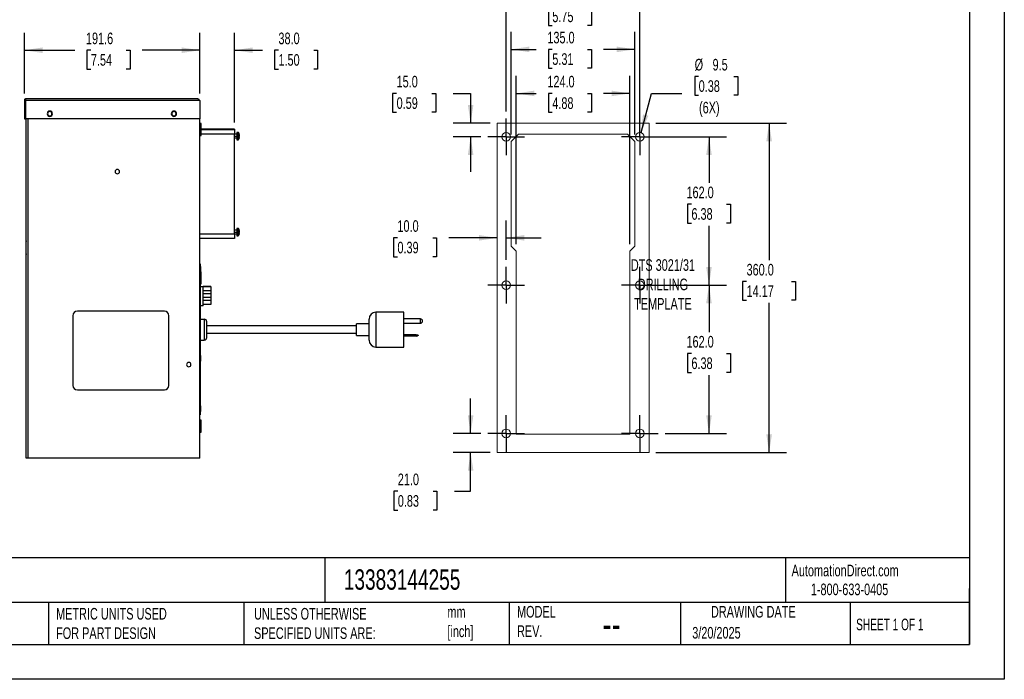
# Model space of a CAD drawing. Header units: millimetres. Extents: x 0 to 1676, y 0 to 1295.
# Tile 2 of 8: x 601 to 1676, y 0 to 721. Entities that reach past the tile are written whole.
import ezdxf

# ---------------------------------------------------------------- set-up
doc = ezdxf.new("R2010")
doc.units = ezdxf.units.MM
doc.header["$LTSCALE"] = 6
doc.linetypes.add('CENTERX2', pattern=[20.32, 12.7, -2.54, 2.54, -2.54])
doc.layers.add('CENTER', color=40, linetype='CENTERX2')
doc.layers.add('DIMENSIONS', color=140, linetype='Continuous', lineweight=25)
doc.layers.add('TEXT', color=140, linetype='Continuous', lineweight=25)
doc.styles.add('SLDTEXTSTYLE0', font='TXT', dxfattribs={"width": 0.7})
doc.styles.add('SLDTEXTSTYLE1', font='TXT', dxfattribs={"width": 0.65})
doc.dimstyles.new('SLDDIMSTYLE0', dxfattribs={"dimtxt": 12.948047, "dimasz": 19.812, "dimexe": 0, "dimexo": 0.0625, "dimgap": 3.237012, "dimtad": 0, "dimtih": 1, "dimtoh": 1, "dimdec": 1, "dimrnd": 1e-09, "dimzin": 12, "dimdsep": 46, "dimtxsty": 'SLDTEXTSTYLE0', "dimsah": 1, "dimcen": 0, "dimadec": 0, "dimazin": 3, "dimtfac": 1, "dimtdec": 1, "dimtofl": 0, "dimtmove": 0, "dimatfit": 3, "dimfxl": 0, "dimfrac": 2, "dimtolj": 1, "dimtzin": 12, "dimarcsym": 0})
doc.dimstyles.new('SLDDIMSTYLE1', dxfattribs={"dimtxt": 12.948047, "dimasz": 19.812, "dimexe": 0, "dimexo": 0.0625, "dimgap": 3.237012, "dimtad": 0, "dimtih": 1, "dimtoh": 1, "dimdec": 1, "dimrnd": 1e-09, "dimzin": 4, "dimdsep": 46, "dimtxsty": 'SLDTEXTSTYLE0', "dimsah": 1, "dimcen": 0.09, "dimadec": 0, "dimazin": 1, "dimtfac": 1, "dimtdec": 1, "dimtofl": 0, "dimtmove": 0, "dimatfit": 3, "dimfxl": 0, "dimfrac": 2, "dimtolj": 1, "dimtzin": 12, "dimarcsym": 0})
doc.dimstyles.new('SLDDIMSTYLE2', dxfattribs={"dimtxt": 12.948047, "dimasz": 19.812, "dimexe": 0, "dimexo": 0.0625, "dimgap": 3.237012, "dimtad": 0, "dimtih": 1, "dimtoh": 1, "dimdec": 1, "dimrnd": 1e-09, "dimzin": 4, "dimdsep": 46, "dimtxsty": 'SLDTEXTSTYLE0', "dimsah": 1, "dimcen": 0.09, "dimadec": 0, "dimazin": 1, "dimtfac": 1, "dimtdec": 1, "dimtmove": 0, "dimatfit": 0, "dimfxl": 0, "dimfrac": 2, "dimtolj": 1, "dimtzin": 12, "dimarcsym": 0})
doc.dimstyles.new('SLDDIMSTYLE3', dxfattribs={"dimtxt": 12.948047, "dimasz": 19.812, "dimexe": 0, "dimexo": 0.0625, "dimgap": 3.237012, "dimtad": 0, "dimtih": 1, "dimtoh": 1, "dimdec": 1, "dimrnd": 1e-09, "dimzin": 12, "dimdsep": 46, "dimtxsty": 'SLDTEXTSTYLE0', "dimsah": 1, "dimcen": 0.09, "dimadec": 0, "dimazin": 3, "dimtfac": 1, "dimtdec": 1, "dimtofl": 0, "dimtmove": 0, "dimatfit": 3, "dimfxl": 0, "dimfrac": 2, "dimtolj": 1, "dimtzin": 12, "dimarcsym": 0})

# ---------------------------------------------------------------- blocks, each defined once
blk = doc.blocks.new('_D')
at = {"layer": 'DIMENSIONS'}
for p, q in [((1342.7, 658.7), (1338.4, 658.7)), ((1338.4, 658.7), (1338.4, 638.1)), ((1381.2, 658.7), (1385.5, 658.7)), ((1385.5, 658.7), (1385.5, 638.1)), ((1279.8, 597.3), (1291.2, 639.9)), ((1291.2, 639.9), (1324.5, 639.9)), ((1338.4, 638.1), (1342.7, 638.1)), ((1385.5, 638.1), (1381.2, 638.1))]:
    blk.add_line(p, q, dxfattribs=at)
blk.add_solid([(1279.8, 597.3), (1287.8, 615.7), (1281.9, 617.2)], dxfattribs=at)
at = {"layer": 'DIMENSIONS', "char_height": 12.7, "attachment_point": 1, "style": 'SLDTEXTSTYLE0'}
for s, insert in [('%%c', (1338.3, 677.9)), ('9.5', (1357.9, 677.9)), ('0.38', (1342.7, 654.5)), ('(6X)', (1343.1, 631))]:
    blk.add_mtext(s, dxfattribs=dict(at, insert=insert))
blk = doc.blocks.new('_D_1')
at = {"layer": 'DIMENSIONS'}
for p, q in [((1143.5, 475.3), (1143.5, 659.2)), ((1267.5, 475.3), (1267.5, 659.2)), ((1143.5, 640.1), (1165.4, 640.1)), ((1182.9, 640.1), (1178.6, 640.1)), ((1178.6, 640.1), (1178.6, 619.5)), ((1221.4, 640.1), (1225.7, 640.1)), ((1225.7, 640.1), (1225.7, 619.5)), ((1267.5, 640.1), (1238.9, 640.1)), ((1178.6, 619.5), (1182.9, 619.5)), ((1225.7, 619.5), (1221.4, 619.5))]:
    blk.add_line(p, q, dxfattribs=at)
for points in [[(1143.5, 640.1), (1163.3, 637.1), (1163.3, 643.2)], [(1267.5, 640.1), (1247.7, 643.2), (1247.7, 637.1)]]:
    blk.add_solid(points, dxfattribs=at)
at = {"layer": 'DIMENSIONS', "char_height": 12.7, "attachment_point": 1, "style": 'SLDTEXTSTYLE0'}
for s, insert in [('124.0', (1177.5, 659.4)), ('4.88', (1182.9, 635.9))]:
    blk.add_mtext(s, dxfattribs=dict(at, insert=insert))
blk = doc.blocks.new('_D_2')
at = {"layer": 'DIMENSIONS'}
for p, q in [((1138, 595.3), (1138, 707.3)), ((1273, 595.3), (1273, 707.3)), ((1138, 688.3), (1165.4, 688.3)), ((1182.9, 688.3), (1178.6, 688.3)), ((1178.6, 688.3), (1178.6, 667.7)), ((1221.4, 688.3), (1225.7, 688.3)), ((1225.7, 688.3), (1225.7, 667.7)), ((1273, 688.3), (1238.9, 688.3)), ((1178.6, 667.7), (1182.9, 667.7)), ((1225.7, 667.7), (1221.4, 667.7))]:
    blk.add_line(p, q, dxfattribs=at)
for points in [[(1138, 688.3), (1157.8, 685.2), (1157.8, 691.3)], [(1273, 688.3), (1253.2, 691.3), (1253.2, 685.2)]]:
    blk.add_solid(points, dxfattribs=at)
at = {"layer": 'DIMENSIONS', "char_height": 12.7, "attachment_point": 1, "style": 'SLDTEXTSTYLE0'}
for s, insert in [('135.0', (1177.5, 707.5)), ('5.31', (1182.9, 684))]:
    blk.add_mtext(s, dxfattribs=dict(at, insert=insert))
blk = doc.blocks.new('_D_3')
at = {"layer": 'DIMENSIONS'}
for p, q in [((1132.5, 620.3), (1132.5, 754)), ((1278.5, 600.3), (1278.5, 754)), ((1132.5, 734.9), (1165.4, 734.9)), ((1182.9, 734.9), (1178.6, 734.9)), ((1178.6, 734.9), (1178.6, 714.4)), ((1221.4, 734.9), (1225.7, 734.9)), ((1225.7, 734.9), (1225.7, 714.4)), ((1278.5, 734.9), (1238.9, 734.9)), ((1178.6, 714.4), (1182.9, 714.4)), ((1225.7, 714.4), (1221.4, 714.4))]:
    blk.add_line(p, q, dxfattribs=at)
for points in [[(1132.5, 734.9), (1152.3, 731.9), (1152.3, 738)], [(1278.5, 734.9), (1258.7, 738), (1258.7, 731.9)]]:
    blk.add_solid(points, dxfattribs=at)
at = {"layer": 'DIMENSIONS', "char_height": 12.7, "attachment_point": 1, "style": 'SLDTEXTSTYLE0'}
for s, insert in [('146.0', (1177.5, 754.2)), ('5.75', (1182.9, 730.7))]:
    blk.add_mtext(s, dxfattribs=dict(at, insert=insert))
blk = doc.blocks.new('_D_4')
at = {"layer": 'DIMENSIONS'}
for p, q in [((1012.9, 640.1), (1008.6, 640.1)), ((1008.6, 640.1), (1008.6, 619.5)), ((1051.4, 640.1), (1055.8, 640.1)), ((1055.8, 640.1), (1055.8, 619.5)), ((1074.8, 640.1), (1093.7, 640.1)), ((1093.7, 640.1), (1093.7, 607.7)), ((1008.6, 619.5), (1012.9, 619.5)), ((1055.8, 619.5), (1051.4, 619.5)), ((1114.9, 607.7), (1074.7, 607.7)), ((1104.9, 592.7), (1074.7, 592.7)), ((1093.7, 592.7), (1093.7, 554.6))]:
    blk.add_line(p, q, dxfattribs=at)
for points in [[(1093.7, 607.7), (1096.8, 627.5), (1090.7, 627.5)], [(1093.7, 592.7), (1090.7, 572.9), (1096.8, 572.9)]]:
    blk.add_solid(points, dxfattribs=at)
at = {"layer": 'DIMENSIONS', "char_height": 12.7, "attachment_point": 1, "style": 'SLDTEXTSTYLE0'}
for s, insert in [('15.0', (1012.9, 659.4)), ('0.59', (1012.9, 635.9))]:
    blk.add_mtext(s, dxfattribs=dict(at, insert=insert))
blk = doc.blocks.new('_D_5')
at = {"layer": 'DIMENSIONS'}
for p, q in [((1132.5, 458.3), (1132.5, 501.4)), ((1013.8, 482.3), (1009.4, 482.3)), ((1009.4, 482.3), (1009.4, 461.7)), ((1052.3, 482.3), (1056.6, 482.3)), ((1056.6, 482.3), (1056.6, 461.7)), ((1122.5, 482.3), (1069.8, 482.3)), ((1132.5, 482.3), (1170.6, 482.3)), ((1009.4, 461.7), (1013.8, 461.7)), ((1056.6, 461.7), (1052.3, 461.7))]:
    blk.add_line(p, q, dxfattribs=at)
for points in [[(1122.5, 482.3), (1102.7, 485.4), (1102.7, 479.3)], [(1132.5, 482.3), (1152.3, 479.3), (1152.3, 485.4)]]:
    blk.add_solid(points, dxfattribs=at)
at = {"layer": 'DIMENSIONS', "char_height": 12.7, "attachment_point": 1, "style": 'SLDTEXTSTYLE0'}
for s, insert in [('10.0', (1013.8, 501.6)), ('0.39', (1013.8, 478.1))]:
    blk.add_mtext(s, dxfattribs=dict(at, insert=insert))
blk = doc.blocks.new('_D_6')
at = {"layer": 'DIMENSIONS'}
for p, q in [((1093.7, 268.7), (1093.7, 306.8)), ((1104.9, 268.7), (1074.7, 268.7)), ((1114.9, 247.7), (1074.7, 247.7)), ((1093.7, 205.6), (1093.7, 247.7)), ((1014.2, 205.6), (1009.9, 205.6)), ((1009.9, 205.6), (1009.9, 185)), ((1052.7, 205.6), (1057, 205.6)), ((1057, 205.6), (1057, 185)), ((1076, 205.6), (1093.7, 205.6)), ((1009.9, 185), (1014.2, 185)), ((1057, 185), (1052.7, 185))]:
    blk.add_line(p, q, dxfattribs=at)
for points in [[(1093.7, 268.7), (1096.8, 288.5), (1090.7, 288.5)], [(1093.7, 247.7), (1090.7, 227.9), (1096.8, 227.9)]]:
    blk.add_solid(points, dxfattribs=at)
at = {"layer": 'DIMENSIONS', "char_height": 12.7, "attachment_point": 1, "style": 'SLDTEXTSTYLE0'}
for s, insert in [('21.0', (1014.2, 224.8)), ('0.83', (1014.2, 201.3))]:
    blk.add_mtext(s, dxfattribs=dict(at, insert=insert))
blk = doc.blocks.new('_D_7')
at = {"layer": 'DIMENSIONS'}
for p, q in [((1286.1, 430.7), (1373, 430.7)), ((1354, 430.7), (1354, 379.4)), ((1334.8, 355.9), (1330.4, 355.9)), ((1330.4, 355.9), (1330.4, 335.3)), ((1373.2, 355.9), (1377.6, 355.9)), ((1377.6, 355.9), (1377.6, 335.3)), ((1330.4, 335.3), (1334.8, 335.3)), ((1377.6, 335.3), (1373.2, 335.3)), ((1354, 268.7), (1354, 332.4)), ((1306.2, 268.7), (1373, 268.7))]:
    blk.add_line(p, q, dxfattribs=at)
for points in [[(1354, 430.7), (1350.9, 410.9), (1357, 410.9)], [(1354, 268.7), (1357, 288.5), (1350.9, 288.5)]]:
    blk.add_solid(points, dxfattribs=at)
at = {"layer": 'DIMENSIONS', "char_height": 12.7, "attachment_point": 1, "style": 'SLDTEXTSTYLE0'}
for s, insert in [('162.0', (1329.4, 375.2)), ('6.38', (1334.8, 351.7))]:
    blk.add_mtext(s, dxfattribs=dict(at, insert=insert))
blk = doc.blocks.new('_D_8')
at = {"layer": 'DIMENSIONS'}
for p, q in [((1286.1, 592.7), (1373, 592.7)), ((1354, 592.7), (1354, 542.5)), ((1334.8, 519), (1330.4, 519)), ((1330.4, 519), (1330.4, 498.4)), ((1373.2, 519), (1377.6, 519)), ((1377.6, 519), (1377.6, 498.4)), ((1330.4, 498.4), (1334.8, 498.4)), ((1354, 430.7), (1354, 495.6)), ((1377.6, 498.4), (1373.2, 498.4)), ((1306.2, 430.7), (1373, 430.7))]:
    blk.add_line(p, q, dxfattribs=at)
for points in [[(1354, 592.7), (1350.9, 572.9), (1357, 572.9)], [(1354, 430.7), (1357, 450.5), (1350.9, 450.5)]]:
    blk.add_solid(points, dxfattribs=at)
at = {"layer": 'DIMENSIONS', "char_height": 12.7, "attachment_point": 1, "style": 'SLDTEXTSTYLE0'}
for s, insert in [('162.0', (1329.4, 538.3)), ('6.38', (1334.8, 514.8))]:
    blk.add_mtext(s, dxfattribs=dict(at, insert=insert))
blk = doc.blocks.new('_D_9')
at = {"layer": 'DIMENSIONS'}
for p, q in [((1296.1, 607.7), (1438.7, 607.7)), ((1419.6, 607.7), (1419.6, 458.1)), ((1395, 434.7), (1390.6, 434.7)), ((1390.6, 434.7), (1390.6, 414.1)), ((1444.2, 434.7), (1448.6, 434.7)), ((1448.6, 434.7), (1448.6, 414.1)), ((1390.6, 414.1), (1395, 414.1)), ((1419.6, 247.7), (1419.6, 411.2)), ((1448.6, 414.1), (1444.2, 414.1)), ((1296.1, 247.7), (1438.7, 247.7))]:
    blk.add_line(p, q, dxfattribs=at)
for points in [[(1419.6, 607.7), (1416.6, 587.9), (1422.7, 587.9)], [(1419.6, 247.7), (1422.7, 267.5), (1416.6, 267.5)]]:
    blk.add_solid(points, dxfattribs=at)
at = {"layer": 'DIMENSIONS', "char_height": 12.7, "attachment_point": 1, "style": 'SLDTEXTSTYLE0'}
for s, insert in [('360.0', (1395, 453.9)), ('14.17', (1395, 430.4))]:
    blk.add_mtext(s, dxfattribs=dict(at, insert=insert))
blk = doc.blocks.new('SW_CENTERMARKSYMBOL_0')
at = {"layer": 'CENTER', "color": 0}
for p, q in [((0, 15.24), (0, 20.005)), ((0, 0), (0, 15.24)), ((-15.24, 0), (-20.005, 0)), ((0, 0), (-15.24, 0)), ((0, 0), (0, -15.24)), ((0, 0), (15.24, 0)), ((15.24, 0), (20.005, 0)), ((0, -15.24), (0, -20.005))]:
    blk.add_line(p, q, dxfattribs=at)
blk = doc.blocks.new('SW_CENTERMARKSYMBOL_1')
at = {"layer": 'CENTER', "color": 0}
for p, q in [((0, 15.24), (0, 20.005)), ((0, 0), (0, 15.24)), ((-15.24, 0), (-20.005, 0)), ((0, 0), (-15.24, 0)), ((0, 0), (0, -15.24)), ((0, 0), (15.24, 0)), ((15.24, 0), (20.005, 0)), ((0, -15.24), (0, -20.005))]:
    blk.add_line(p, q, dxfattribs=at)
blk = doc.blocks.new('SW_CENTERMARKSYMBOL_2')
at = {"layer": 'CENTER', "color": 0}
for p, q in [((0, 15.24), (0, 20.005)), ((0, 0), (0, 15.24)), ((-15.24, 0), (-20.005, 0)), ((0, 0), (-15.24, 0)), ((0, 0), (0, -15.24)), ((0, 0), (15.24, 0)), ((15.24, 0), (20.005, 0)), ((0, -15.24), (0, -20.005))]:
    blk.add_line(p, q, dxfattribs=at)
blk = doc.blocks.new('SW_CENTERMARKSYMBOL_3')
at = {"layer": 'CENTER', "color": 0}
for p, q in [((0, 15.24), (0, 20.005)), ((0, 0), (0, 15.24)), ((-15.24, 0), (-20.005, 0)), ((0, 0), (-15.24, 0)), ((0, 0), (0, -15.24)), ((0, 0), (15.24, 0)), ((15.24, 0), (20.005, 0)), ((0, -15.24), (0, -20.005))]:
    blk.add_line(p, q, dxfattribs=at)
blk = doc.blocks.new('SW_CENTERMARKSYMBOL_4')
at = {"layer": 'CENTER', "color": 0}
for p, q in [((0, 15.24), (0, 20.005)), ((0, 0), (0, 15.24)), ((-15.24, 0), (-20.005, 0)), ((0, 0), (-15.24, 0)), ((0, 0), (0, -15.24)), ((0, 0), (15.24, 0)), ((15.24, 0), (20.005, 0)), ((0, -15.24), (0, -20.005))]:
    blk.add_line(p, q, dxfattribs=at)
blk = doc.blocks.new('SW_CENTERMARKSYMBOL_5')
at = {"layer": 'CENTER', "color": 0}
for p, q in [((0, 15.24), (0, 20.005)), ((0, 0), (0, 15.24)), ((-15.24, 0), (-20.005, 0)), ((0, 0), (-15.24, 0)), ((0, 0), (0, -15.24)), ((0, 0), (15.24, 0)), ((15.24, 0), (20.005, 0)), ((0, -15.24), (0, -20.005))]:
    blk.add_line(p, q, dxfattribs=at)
blk = doc.blocks.new('_D_12')
at = {"layer": 'DIMENSIONS'}
for p, q in [((606.5, 639.9), (606.5, 706.4)), ((798, 639.9), (798, 706.4)), ((606.5, 687.3), (661.5, 687.3)), ((679.1, 687.3), (674.7, 687.3)), ((674.7, 687.3), (674.7, 666.8)), ((717.6, 687.3), (721.9, 687.3)), ((721.9, 687.3), (721.9, 666.8)), ((798, 687.3), (735.1, 687.3)), ((674.7, 666.8), (679.1, 666.8)), ((721.9, 666.8), (717.6, 666.8))]:
    blk.add_line(p, q, dxfattribs=at)
for points in [[(606.5, 687.3), (626.3, 684.3), (626.3, 690.4)], [(798, 687.3), (778.2, 690.4), (778.2, 684.3)]]:
    blk.add_solid(points, dxfattribs=at)
at = {"layer": 'DIMENSIONS', "char_height": 12.7, "attachment_point": 1, "style": 'SLDTEXTSTYLE0'}
for s, insert in [('191.6', (673.7, 706.6)), ('7.54', (679.1, 683.1))]:
    blk.add_mtext(s, dxfattribs=dict(at, insert=insert))
blk = doc.blocks.new('_D_13')
at = {"layer": 'DIMENSIONS'}
for p, q in [((798, 639.9), (798, 706.4)), ((836, 608.2), (836, 706.4)), ((798, 687.3), (759.9, 687.3)), ((836, 687.3), (866.4, 687.3)), ((883.9, 687.3), (879.6, 687.3)), ((879.6, 687.3), (879.6, 666.8)), ((922.4, 687.3), (926.7, 687.3)), ((926.7, 687.3), (926.7, 666.8)), ((879.6, 666.8), (883.9, 666.8)), ((926.7, 666.8), (922.4, 666.8))]:
    blk.add_line(p, q, dxfattribs=at)
for points in [[(798, 687.3), (778.2, 690.4), (778.2, 684.3)], [(836, 687.3), (855.8, 684.3), (855.8, 690.4)]]:
    blk.add_solid(points, dxfattribs=at)
at = {"layer": 'DIMENSIONS', "char_height": 12.7, "attachment_point": 1, "style": 'SLDTEXTSTYLE0'}
for s, insert in [('38.0', (883.9, 706.6)), ('1.50', (883.9, 683.1))]:
    blk.add_mtext(s, dxfattribs=dict(at, insert=insert))

msp = doc.modelspace()

# ---------------------------------------------------------------- linework, layer by layer
at = {"color": 7, "linetype": 'Continuous'}
for p, q in [((1676.41, 1295.42), (1676.41, 0.02)), ((1676.41, 0.02), (0.01, 0.02))]:
    msp.add_line(p, q, dxfattribs=at)
for p, q in [((608.59, 634.42), (795.53, 634.42)), ((606.46, 632.29), (607.67, 632.29)), ((606.46, 632.29), (606.46, 612.42)), ((607.67, 632.29), (607.67, 612.42)), ((798.02, 632.29), (607.75, 632.29)), ((607.75, 632.29), (607.75, 612.42)), ((798.02, 632.29), (798.02, 612.42)), ((606.46, 612.42), (607.67, 612.42)), ((798.02, 612.42), (607.75, 612.42)), ((608.59, 241.7), (608.59, 612.42)), ((610.72, 241.7), (610.72, 612.42)), ((798.02, 241.7), (798.02, 612.42)), ((799.52, 607.1), (798.02, 607.1)), ((799.52, 594.1), (799.52, 607.1)), ((798.02, 594.1), (799.52, 594.1)), ((799.52, 594.1), (798.02, 594.1)), ((811.14, 601.1), (799.52, 601.1)), ((799.52, 600.6), (836.02, 600.6)), ((836.02, 595.6), (799.52, 595.6)), ((811.14, 601.1), (811.14, 600.6)), ((836.02, 601.1), (811.14, 601.1)), ((836.02, 601.1), (836.02, 600.6)), ((836.02, 600.6), (836.02, 595.6)), ((836.02, 486.6), (836.02, 595.6)), ((838.4, 595.5), (836.02, 595.5)), ((836.02, 593.5), (838.4, 593.5)), ((836.02, 591.5), (838.4, 591.5)), ((839.88, 597.5), (838.4, 597.5)), ((838.4, 597.5), (838.4, 593.5)), ((838.4, 593.5), (838.4, 589.5)), ((838.4, 593.5), (839.88, 593.5)), ((839.88, 597.5), (839.88, 593.5)), ((839.88, 593.5), (840.27, 593.5)), ((839.88, 593.5), (839.88, 589.5)), ((840.27, 597.3), (840.27, 593.5)), ((840.27, 593.5), (840.27, 589.7)), ((841.18, 595.45), (841.2, 595.46)), ((841.46, 593.96), (841.18, 593.94)), ((841.18, 593.07), (841.46, 593.04)), ((841.2, 591.55), (841.18, 591.56)), ((838.4, 589.5), (839.88, 589.5)), ((798.02, 486.6), (836.02, 486.6)), ((838.4, 490.7), (836.02, 490.7)), ((836.02, 488.7), (838.4, 488.7)), ((836.02, 486.7), (838.4, 486.7)), ((836.02, 486.6), (836.02, 481.6)), ((839.88, 492.7), (838.4, 492.7)), ((838.4, 492.7), (838.4, 488.7)), ((838.4, 488.7), (839.88, 488.7)), ((838.4, 488.7), (838.4, 484.7)), ((838.4, 484.7), (839.88, 484.7)), ((839.88, 492.7), (839.88, 488.7)), ((839.88, 488.7), (840.27, 488.7)), ((839.88, 488.7), (839.88, 484.7)), ((840.27, 492.5), (840.27, 488.7)), ((840.27, 488.7), (840.27, 484.9)), ((841.18, 490.65), (841.2, 490.66)), ((841.46, 489.16), (841.18, 489.14)), ((841.18, 488.27), (841.46, 488.24)), ((841.2, 486.75), (841.18, 486.76)), ((608.39, 464.98), (608.39, 478.48)), ((836.02, 481.6), (798.02, 481.6)), ((798.27, 454.01), (798.02, 454.01)), ((798.27, 454.01), (798.27, 445.1)), ((799.52, 445.1), (798.02, 445.1)), ((798.29, 451.36), (798.29, 447.97)), ((798.29, 447.97), (798.29, 445.1)), ((798.35, 447.97), (798.29, 447.97)), ((798.82, 451.42), (798.35, 451.42)), ((798.35, 447.97), (798.35, 451.42)), ((798.82, 447.97), (798.35, 447.97)), ((798.35, 445.1), (798.35, 447.97)), ((798.82, 447.97), (798.82, 451.42)), ((798.88, 447.97), (798.82, 447.97)), ((798.82, 445.1), (798.82, 447.97)), ((799.13, 450.19), (798.88, 451.37)), ((798.88, 447.97), (798.88, 451.37)), ((799.13, 447.97), (798.88, 447.97)), ((798.88, 445.1), (798.88, 447.97)), ((798.99, 445.1), (799.13, 445.75)), ((799.13, 447.97), (799.13, 450.19)), ((799.13, 447.97), (799.13, 450.18)), ((799.13, 445.76), (799.13, 447.97)), ((799.13, 445.75), (799.13, 447.97)), ((799.13, 447.97), (799.13, 447.97)), ((799.52, 432.98), (799.52, 445.1)), ((799.52, 432.98), (798.02, 432.98)), ((798.02, 432.1), (799.52, 432.1)), ((798.27, 432.1), (798.27, 288.91)), ((799.52, 432.1), (799.52, 432.98)), ((798.27, 429.23), (801.75, 429.23)), ((801.75, 429.23), (801.75, 429.43)), ((801.75, 429.43), (805.81, 429.43)), ((801.75, 407.98), (801.75, 429.23)), ((810.25, 429.23), (801.75, 429.23)), ((810.25, 428.96), (801.75, 428.96)), ((810.25, 424.63), (801.75, 424.63)), ((810.25, 421.33), (801.75, 421.33)), ((805.81, 429.23), (805.81, 429.43)), ((805.81, 429.43), (806.31, 429.43)), ((806.31, 429.43), (806.31, 429.23)), ((810.25, 429.23), (810.25, 428.96)), ((810.25, 428.96), (810.25, 424.63)), ((810.25, 424.63), (810.25, 421.33)), ((810.25, 421.33), (810.25, 417.03)), ((810.25, 417.03), (801.75, 417.03)), ((810.25, 413.93), (801.75, 413.93)), ((810.25, 409.53), (801.75, 409.53)), ((810.25, 417.03), (810.25, 413.93)), ((810.25, 413.93), (810.25, 409.53)), ((759.39, 402.2), (664.39, 402.2)), ((801.75, 407.98), (798.27, 407.98)), ((1020.88, 401.15), (990.4, 401.15)), ((990.4, 401.15), (990.4, 382.1)), ((1020.88, 382.1), (1020.88, 401.15)), ((659.39, 397.2), (659.39, 321.2)), ((764.39, 321.2), (764.39, 397.2)), ((798.27, 393.53), (802.78, 393.53)), ((982.78, 388.45), (969.07, 388.45)), ((969.07, 382.1), (969.07, 388.45)), ((982.78, 382.1), (982.78, 393.53)), ((1038.82, 393.86), (1020.88, 393.86)), ((1020.88, 389.1), (1038.82, 389.1)), ((1038.82, 391.48), (1038.82, 393.86)), ((1038.82, 389.1), (1038.82, 391.48)), ((969.07, 386.07), (805.64, 386.07)), ((805.64, 378.13), (969.07, 378.13)), ((969.07, 375.75), (969.07, 382.1)), ((982.78, 370.67), (982.78, 382.1)), ((990.4, 382.1), (990.4, 363.05)), ((1020.88, 363.05), (1020.88, 382.1)), ((1034.44, 376.53), (1020.88, 376.53)), ((1035.88, 375.82), (1034.44, 376.53)), ((1035.69, 376.47), (1036.35, 376.15)), ((798.27, 370.67), (802.78, 370.67)), ((798.53, 369.17), (798.27, 369.17)), ((798.53, 368.1), (798.27, 368.1)), ((798.53, 366.86), (798.27, 366.86)), ((798.53, 366.83), (798.27, 366.83)), ((798.53, 368.1), (798.53, 369.17)), ((798.53, 366.86), (798.53, 368.1)), ((969.07, 375.75), (982.78, 375.75)), ((1034.44, 375.1), (1020.88, 375.1)), ((1034.44, 375.1), (1035.88, 375.82)), ((1036.35, 375.48), (1035.69, 375.16)), ((798.53, 364.64), (798.27, 364.64)), ((798.53, 363.47), (798.27, 363.47)), ((798.53, 362.27), (798.27, 362.27)), ((990.4, 363.05), (1020.88, 363.05)), ((798.29, 354.09), (798.29, 350.7)), ((798.29, 350.7), (798.29, 347.31)), ((798.35, 350.7), (798.29, 350.7)), ((798.82, 354.15), (798.35, 354.15)), ((798.35, 350.7), (798.35, 354.15)), ((798.82, 350.7), (798.35, 350.7)), ((798.35, 347.25), (798.35, 350.7)), ((798.35, 347.25), (798.82, 347.25)), ((798.82, 350.7), (798.82, 354.15)), ((798.88, 350.7), (798.82, 350.7)), ((798.82, 347.25), (798.82, 350.7)), ((799.13, 352.92), (798.88, 354.1)), ((798.88, 350.7), (798.88, 354.1)), ((799.13, 350.7), (798.88, 350.7)), ((798.88, 347.3), (798.88, 350.7)), ((798.88, 347.3), (799.13, 348.48)), ((799.13, 350.7), (799.13, 352.92)), ((799.13, 350.7), (799.13, 352.91)), ((799.13, 348.49), (799.13, 350.7)), ((799.13, 348.48), (799.13, 350.7)), ((799.13, 350.7), (799.13, 350.7)), ((798.53, 331.33), (798.27, 331.33)), ((798.53, 330.87), (798.27, 330.87)), ((798.53, 330.51), (798.27, 330.51)), ((798.53, 330.06), (798.27, 330.06)), ((798.53, 329.5), (798.27, 329.5)), ((798.53, 328.44), (798.27, 328.44)), ((798.53, 327.99), (798.27, 327.99)), ((798.53, 327.09), (798.27, 327.09)), ((798.53, 323.79), (798.27, 323.79)), ((798.53, 323.34), (798.27, 323.34)), ((798.53, 323.13), (798.27, 323.13)), ((798.53, 330.38), (798.53, 330.48)), ((798.53, 328.44), (798.53, 327.99)), ((798.53, 327.99), (798.53, 327.09)), ((798.53, 323.13), (798.53, 323.34)), ((798.53, 322), (798.53, 323.13)), ((664.39, 316.2), (759.39, 316.2)), ((798.53, 322), (798.27, 322)), ((798.53, 321.97), (798.27, 321.97)), ((798.53, 319.31), (798.27, 319.31)), ((798.53, 318.86), (798.27, 318.86)), ((798.53, 317.97), (798.27, 317.97)), ((798.53, 316.26), (798.27, 316.26)), ((798.53, 316.24), (798.27, 316.24)), ((798.53, 315.32), (798.27, 315.32)), ((798.53, 315.29), (798.27, 315.29)), ((798.53, 315.07), (798.27, 315.07)), ((798.53, 314.97), (798.27, 314.97)), ((798.53, 314.95), (798.27, 314.95)), ((798.53, 314.44), (798.27, 314.44)), ((798.53, 319.31), (798.53, 318.86)), ((798.53, 318.86), (798.53, 317.97)), ((798.53, 315.32), (798.53, 316.24)), ((798.53, 315.29), (798.53, 315.32)), ((798.53, 315.17), (798.53, 315.24)), ((798.53, 315.02), (798.53, 315.07)), ((798.53, 314.95), (798.53, 314.97)), ((798.53, 311.46), (798.27, 311.46)), ((798.53, 311.06), (798.27, 311.06)), ((798.53, 307.96), (798.27, 307.96)), ((798.53, 307.92), (798.27, 307.92)), ((798.53, 305.12), (798.27, 305.12)), ((798.53, 305.08), (798.27, 305.08)), ((798.53, 304.2), (798.27, 304.2)), ((798.53, 303.79), (798.27, 303.79)), ((798.53, 301.58), (798.27, 301.58)), ((798.53, 301.53), (798.27, 301.53)), ((798.53, 311.06), (798.53, 311.46)), ((798.53, 307.96), (798.53, 311.06)), ((798.53, 304.3), (798.53, 304.67)), ((798.53, 303.79), (798.53, 304.2)), ((798.53, 301.58), (798.53, 303.79)), ((798.29, 299.09), (798.29, 295.7)), ((798.29, 295.7), (798.29, 292.31)), ((798.35, 295.7), (798.29, 295.7)), ((798.82, 299.15), (798.35, 299.15)), ((798.35, 295.7), (798.35, 299.15)), ((798.82, 295.7), (798.35, 295.7)), ((798.35, 292.25), (798.35, 295.7)), ((798.35, 292.25), (798.82, 292.25)), ((798.82, 295.7), (798.82, 299.15)), ((798.88, 295.7), (798.82, 295.7)), ((798.82, 292.25), (798.82, 295.7)), ((799.13, 297.92), (798.88, 299.1)), ((798.88, 295.7), (798.88, 299.1)), ((799.13, 295.7), (798.88, 295.7)), ((798.88, 292.3), (798.88, 295.7)), ((798.88, 292.3), (799.13, 293.48)), ((799.13, 295.7), (799.13, 297.92)), ((799.13, 295.7), (799.13, 297.91)), ((799.13, 293.49), (799.13, 295.7)), ((799.13, 293.48), (799.13, 295.7)), ((799.13, 295.7), (799.13, 295.7)), ((798.27, 288.91), (798.02, 288.91)), ((799.52, 283.1), (798.02, 283.1)), ((799.52, 280.6), (798.02, 280.6)), ((799.52, 280.6), (799.52, 283.1)), ((799.52, 270.1), (799.52, 280.6)), ((798.02, 270.1), (799.52, 270.1)), ((610.72, 241.7), (608.59, 241.7)), ((798.02, 241.7), (610.72, 241.7))]:
    msp.add_line(p, q)
at = {"color": 7, "linetype": 'Continuous', "lineweight": 18}
for p, q in [((1288.53, 607.71), (1122.53, 607.71)), ((1122.53, 607.71), (1122.53, 247.71)), ((1288.53, 247.71), (1288.53, 607.71)), ((1146.03, 595.71), (1138.03, 587.71)), ((1265.03, 595.71), (1146.03, 595.71)), ((1273.03, 587.71), (1265.03, 595.71)), ((1138.03, 587.71), (1138.03, 473.21)), ((1273.03, 473.21), (1273.03, 587.71)), ((1138.03, 473.21), (1143.53, 467.71)), ((1267.53, 467.71), (1273.03, 473.21)), ((1143.53, 467.71), (1143.53, 267.71)), ((1267.53, 267.71), (1267.53, 467.71)), ((1143.53, 267.71), (1267.53, 267.71)), ((1122.53, 247.71), (1288.53, 247.71))]:
    msp.add_line(p, q, dxfattribs=at)
for centre, radius in [((1132.53, 592.71), 4.77), ((1278.53, 592.71), 4.76), ((1132.53, 430.71), 4.77), ((1278.53, 430.71), 4.76), ((1132.53, 268.71), 4.77), ((1278.53, 268.71), 4.76)]:
    msp.add_circle(centre, radius, dxfattribs=at)
for centre, radius, start, end in [((634.25, 617.98), 2.9, 0, 180), ((634.25, 617.98), 2.9, 180, 0), ((634.25, 617.98), 2.4, 0, 180), ((634.25, 617.98), 2.4, 180, 0), ((769.82, 617.98), 2.9, 0, 180), ((769.82, 617.98), 2.9, 180, 0), ((769.82, 617.98), 2.4, 0, 180), ((769.82, 617.98), 2.4, 180, 0), ((839.88, 597.02), 0.48, 35.78304, 90), ((835, 593.5), 6.5, 17.52817, 35.78304), ((835, 593.5), 6.5, 324.21696, 342.47183), ((834.96, 593.5), 6.52, 4.05659, 17.36773), ((833.43, 593.5), 7.77, 356.78738, 3.21262), ((834.96, 593.5), 6.52, 342.63227, 355.94341), ((839.88, 589.98), 0.48, 270, 324.21696), ((707.99, 554.71), 2.4, 0, 180), ((707.99, 554.71), 2.4, 180, 0), ((839.88, 492.22), 0.48, 35.78304, 90), ((839.88, 485.18), 0.48, 270, 324.21696), ((835, 488.7), 6.5, 17.52817, 35.78304), ((835, 488.7), 6.5, 324.21696, 342.47183), ((834.96, 488.7), 6.52, 4.05659, 17.36773), ((833.43, 488.7), 7.77, 356.78738, 3.21262), ((834.96, 488.7), 6.52, 342.63227, 355.94341), ((798.35, 451.36), 0.06, 90, 180), ((798.82, 451.36), 0.06, 11.73308, 90), ((799.07, 450.18), 0.06, 0, 11.73308), ((799.07, 445.76), 0.06, 348.26692, 0), ((664.39, 397.2), 5, 90, 180), ((759.39, 397.2), 5, 0, 90), ((990.4, 393.53), 7.62, 90, 180), ((802.78, 390.67), 2.86, 360, 90), ((1038.82, 391.48), 2.38, 0, 90), ((1038.82, 391.48), 2.38, 270, 0), ((802.78, 373.53), 2.86, 270, 0), ((990.4, 370.67), 7.62, 180, 270), ((786.01, 343.82), 2.4, 0, 180), ((798.35, 354.09), 0.06, 90, 180), ((798.35, 347.31), 0.06, 180, 270), ((798.82, 354.09), 0.06, 11.73308, 90), ((798.82, 347.31), 0.06, 270, 348.26692), ((799.07, 352.91), 0.06, 0, 11.73308), ((799.07, 348.49), 0.06, 348.26692, 0), ((786.01, 343.82), 2.4, 180, 0), ((664.39, 321.2), 5, 180, 270), ((759.39, 321.2), 5, 270, 0), ((798.35, 299.09), 0.06, 90, 180), ((798.35, 292.31), 0.06, 180, 270), ((798.82, 299.09), 0.06, 11.73308, 90), ((798.82, 292.31), 0.06, 270, 348.26692), ((799.07, 297.91), 0.06, 0, 11.73308), ((799.07, 293.49), 0.06, 348.26692, 0)]:
    msp.add_arc(centre, radius, start, end)
for points, knots in [([(608.59, 634.42), (608.27, 634.42), (607.96, 634.34), (607.41, 634.09), (607.18, 633.91), (606.81, 633.49), (606.68, 633.25), (606.5, 632.77), (606.46, 632.52), (606.46, 632.29)], [0, 0, 0, 0, 0.25, 0.25, 0.5, 0.5, 0.75, 0.75, 1, 1, 1, 1]), ([(607.75, 632.29), (607.78, 632.53), (607.8, 632.74), (607.85, 633.09), (607.87, 633.22), (607.9, 633.38), (607.91, 633.42), (607.92, 633.47), (607.93, 633.49), (607.93, 633.52), (607.94, 633.53), (607.96, 633.62), (607.98, 633.69), (608.07, 633.91), (608.14, 634.07), (608.34, 634.32), (608.45, 634.42), (608.59, 634.42)], [0, 0, 0, 0, 0.125, 0.125, 0.25, 0.25, 0.3125, 0.3125, 0.34375, 0.34375, 0.375, 0.375, 0.5, 0.5, 0.75, 0.75, 1, 1, 1, 1]), ([(795.53, 634.42), (795.74, 634.42), (795.95, 634.36), (796.36, 634.15), (796.57, 633.99), (796.98, 633.6), (797.19, 633.36), (797.6, 632.84), (797.81, 632.57), (798.02, 632.29)], [0, 0, 0, 0, 0.25, 0.25, 0.5, 0.5, 0.75, 0.75, 1, 1, 1, 1]), ([(607.81, 632.76), (607.81, 632.76), (607.77, 632.71), (607.73, 632.6), (607.68, 632.45), (607.68, 632.34), (607.67, 632.29)], [0, 0, 0, 0, 0.025423, 0.3760372, 0.6989902, 1, 1, 1, 1]), ([(802.78, 393.53), (802.78, 393.53), (802.78, 393.23), (802.78, 392.09), (802.78, 391.24), (802.78, 389.13), (802.78, 387.86), (802.78, 385.09), (802.78, 383.6), (802.78, 380.61), (802.78, 379.11), (802.78, 376.35), (802.78, 375.08), (802.78, 372.96), (802.78, 372.11), (802.78, 370.97), (802.78, 370.67), (802.78, 370.67)], [0, 0, 0, 0, 0.125, 0.125, 0.25, 0.25, 0.375, 0.375, 0.5, 0.5, 0.625, 0.625, 0.75, 0.75, 0.875, 0.875, 1, 1, 1, 1]), ([(805.64, 373.54), (805.64, 373.58), (805.64, 373.83), (805.64, 374.73), (805.64, 375.37), (805.64, 376.95), (805.64, 377.88), (805.64, 379.91), (805.64, 381.01), (805.64, 383.2), (805.64, 384.29), (805.64, 386.32), (805.64, 387.26), (805.64, 388.83), (805.64, 389.47), (805.64, 390.37), (805.64, 390.63), (805.64, 390.67)], [0, 0, 0, 0, 0.125, 0.125, 0.25, 0.25, 0.375, 0.375, 0.5, 0.5, 0.625, 0.625, 0.75, 0.75, 0.875, 0.875, 1, 1, 1, 1]), ([(1034.44, 376.53), (1034.64, 376.53), (1034.86, 376.53), (1035.23, 376.53), (1035.38, 376.53), (1035.47, 376.53)], [0, 0, 0, 0, 0.5, 0.5, 1, 1, 1, 1]), ([(1035.47, 375.1), (1035.38, 375.1), (1035.23, 375.1), (1034.86, 375.1), (1034.64, 375.1), (1034.44, 375.1)], [0, 0, 0, 0, 0.5, 0.5, 1, 1, 1, 1]), ([(1036.62, 375.82), (1036.52, 375.82), (1036.4, 375.82), (1036.15, 375.82), (1036.01, 375.82), (1035.88, 375.82)], [0, 0, 0, 0, 0.5, 0.5, 1, 1, 1, 1]), ([(1036.35, 376.15), (1036.41, 376.12), (1036.47, 376.07), (1036.57, 375.96), (1036.6, 375.89), (1036.62, 375.82)], [0, 0, 0, 0, 0.5, 0.5, 1, 1, 1, 1]), ([(1036.62, 375.82), (1036.6, 375.74), (1036.57, 375.67), (1036.47, 375.56), (1036.41, 375.51), (1036.35, 375.48)], [0, 0, 0, 0, 0.5, 0.5, 1, 1, 1, 1]), ([(798.53, 363.47), (798.53, 363.55), (798.53, 363.62), (798.53, 363.77), (798.53, 363.84), (798.53, 364.06), (798.53, 364.19), (798.53, 364.42), (798.53, 364.5), (798.53, 364.59), (798.53, 364.61), (798.53, 364.64), (798.53, 364.64), (798.53, 364.64)], [0, 0, 0, 0, 0.125, 0.125, 0.25, 0.25, 0.5, 0.5, 0.75, 0.75, 0.875, 0.875, 1, 1, 1, 1]), ([(798.53, 363.15), (798.53, 363.21), (798.53, 363.27), (798.53, 363.4), (798.53, 363.46), (798.53, 363.58), (798.53, 363.64), (798.53, 363.72), (798.53, 363.74), (798.53, 363.79), (798.53, 363.81), (798.53, 363.83)], [0, 0, 0, 0, 0.25, 0.25, 0.5, 0.5, 0.75, 0.75, 0.875, 0.875, 1, 1, 1, 1]), ([(798.53, 362.27), (798.53, 362.27), (798.53, 362.28), (798.53, 362.3), (798.53, 362.32), (798.53, 362.4), (798.53, 362.49), (798.53, 362.73), (798.53, 362.88), (798.53, 363.1), (798.53, 363.17), (798.53, 363.32), (798.53, 363.4), (798.53, 363.47)], [0, 0, 0, 0, 0.125, 0.125, 0.25, 0.25, 0.5, 0.5, 0.75, 0.75, 0.875, 0.875, 1, 1, 1, 1]), ([(798.53, 330.87), (798.53, 330.94), (798.53, 331), (798.53, 331.11), (798.53, 331.17), (798.53, 331.25), (798.53, 331.28), (798.53, 331.32), (798.53, 331.32), (798.53, 331.33)], [0, 0, 0, 0, 0.25, 0.25, 0.5, 0.5, 0.75, 0.75, 1, 1, 1, 1]), ([(798.53, 330.51), (798.53, 330.53), (798.53, 330.54), (798.53, 330.59), (798.53, 330.61), (798.53, 330.68), (798.53, 330.71), (798.53, 330.79), (798.53, 330.83), (798.53, 330.87)], [0, 0, 0, 0, 0.25, 0.25, 0.5, 0.5, 0.75, 0.75, 1, 1, 1, 1]), ([(798.53, 330.06), (798.53, 330.11), (798.53, 330.16), (798.53, 330.26), (798.53, 330.31), (798.53, 330.39), (798.53, 330.43), (798.53, 330.48), (798.53, 330.5), (798.53, 330.51)], [0, 0, 0, 0, 0.25, 0.25, 0.5, 0.5, 0.75, 0.75, 1, 1, 1, 1]), ([(798.53, 329.5), (798.53, 329.51), (798.53, 329.51), (798.53, 329.56), (798.53, 329.6), (798.53, 329.71), (798.53, 329.77), (798.53, 329.91), (798.53, 329.98), (798.53, 330.06)], [0, 0, 0, 0, 0.25, 0.25, 0.5, 0.5, 0.75, 0.75, 1, 1, 1, 1]), ([(798.53, 323.34), (798.53, 323.37), (798.53, 323.4), (798.53, 323.46), (798.53, 323.49), (798.53, 323.57), (798.53, 323.61), (798.53, 323.7), (798.53, 323.74), (798.53, 323.79)], [0, 0, 0, 0, 0.25, 0.25, 0.5, 0.5, 0.75, 0.75, 1, 1, 1, 1]), ([(798.53, 315.07), (798.53, 315.13), (798.53, 315.19), (798.53, 315.24), (798.53, 315.25)], [0, 0, 0, 0, 0.8939725, 1, 1, 1, 1]), ([(798.53, 314.44), (798.53, 314.44), (798.53, 314.45), (798.53, 314.49), (798.53, 314.53), (798.53, 314.62), (798.53, 314.68), (798.53, 314.81), (798.53, 314.88), (798.53, 314.95)], [0, 0, 0, 0, 0.25, 0.25, 0.5, 0.5, 0.75, 0.75, 1, 1, 1, 1]), ([(798.53, 304.2), (798.53, 304.25), (798.53, 304.3), (798.53, 304.43), (798.53, 304.49), (798.53, 304.64), (798.53, 304.72), (798.53, 304.84), (798.53, 304.89), (798.53, 304.98), (798.53, 305.03), (798.53, 305.08)], [0, 0, 0, 0, 0.25, 0.25, 0.5, 0.5, 0.75, 0.75, 0.875, 0.875, 1, 1, 1, 1])]:
    msp.add_open_spline(points, degree=3, knots=knots)
for points in [[(608.59, 479.23), (608.46, 479.01), (608.39, 478.74), (608.39, 478.48)], [(608.39, 464.98), (608.39, 464.72), (608.46, 464.46), (608.59, 464.23)], [(1035.47, 376.53), (1035.55, 376.53), (1035.63, 376.51), (1035.69, 376.47)], [(1035.69, 375.16), (1035.63, 375.12), (1035.55, 375.1), (1035.47, 375.1)]]:
    msp.add_open_spline(points, degree=3)
at = {"layer": 'TEXT'}
for p, q in [((1638.3, 1257.3), (1638.3, 38.1)), ((1638.3, 132.76), (38.1, 132.76)), ((934.55, 132.76), (934.55, 83.82)), ((1437.45, 132.76), (1437.45, 83.82)), ((1638.3, 38.1), (1638.3, 99.06)), ((1638.3, 83.82), (38.1, 83.82)), ((632.91, 83.82), (632.91, 38.1)), ((845.99, 83.82), (845.99, 38.1)), ((1135.8, 83.82), (1135.8, 38.1)), ((1322.79, 83.82), (1322.79, 38.1)), ((1508.09, 83.82), (1508.09, 38.1)), ((38.1, 38.1), (1638.3, 38.1))]:
    msp.add_line(p, q, dxfattribs=at)

# ---------------------------------------------------------------- block references
at = {"layer": 'CENTER'}
for name, p in [('SW_CENTERMARKSYMBOL_0', (1132.53, 592.71)), ('SW_CENTERMARKSYMBOL_1', (1278.53, 592.71)), ('SW_CENTERMARKSYMBOL_3', (1132.53, 430.71)), ('SW_CENTERMARKSYMBOL_2', (1278.53, 430.71)), ('SW_CENTERMARKSYMBOL_4', (1132.53, 268.71)), ('SW_CENTERMARKSYMBOL_5', (1278.53, 268.71))]:
    msp.add_blockref(name, p, dxfattribs=at)

# ---------------------------------------------------------------- texts
at = {"color": 179, "linetype": 'Continuous', "lineweight": 18, "char_height": 12.7, "attachment_point": 1, "style": 'SLDTEXTSTYLE0'}
for s, insert in [('AutomationDirect.com', (1444.17, 125.26)), ('1-800-633-0405', (1465.15, 104.62))]:
    msp.add_mtext(s, dxfattribs=dict(at, insert=insert))
at = {"layer": 'DIMENSIONS', "insert": (1303.7, 458.99), "char_height": 12.7, "attachment_point": 2, "style": 'SLDTEXTSTYLE0'}
msp.add_mtext('DTS 3021/31^JDRILLING^JTEMPLATE', dxfattribs=at)
at = {"layer": 'TEXT'}
for s, insert, char_height, attachment_point, style in [('13383144255', (955.25, 120.14), 22.225, 1, 'SLDTEXTSTYLE0'), ('METRIC UNITS USED ^JFOR PART DESIGN', (641.12, 77.98), 12.7, 1, 'SLDTEXTSTYLE0'), ('UNLESS OTHERWISE ^JSPECIFIED UNITS ARE:', (857.21, 77.98), 12.7, 1, 'SLDTEXTSTYLE0'), ('mm^J[inch]', (1068.38, 79.97), 12.7, 1, 'SLDTEXTSTYLE0'), ('MODEL ^JREV.', (1144.4, 80.18), 12.7, 1, 'SLDTEXTSTYLE0'), ('DRAWING DATE', (1402.35, 80.18), 12.7, 2, 'SLDTEXTSTYLE0'), ('SHEET 1 OF 1', (1514.65, 66.31), 12.7, 1, 'SLDTEXTSTYLE1'), ('--', (1237.79, 76.41), 31.75, 1, 'SLDTEXTSTYLE0'), ('3/20/2025', (1335.68, 57.22), 12.7, 1, 'SLDTEXTSTYLE0')]:
    msp.add_mtext(s, dxfattribs=dict(at, insert=insert, char_height=char_height, attachment_point=attachment_point, style=style))

# ---------------------------------------------------------------- dimensions: what is measured, and where the dimension line sits
at = {"layer": 'DIMENSIONS'}
for base, p1, p2, dimstyle, picture, middle in [((1132.53, 734.94), (1278.53, 592.71), (1132.53, 612.71), 'SLDDIMSTYLE1', '_D_3', (1202.14, 734.94)), ((1273.03, 688.25), (1138.03, 587.71), (1273.03, 587.71), 'SLDDIMSTYLE1', '_D_2', (1202.14, 688.25)), ((1267.53, 640.12), (1143.53, 467.71), (1267.53, 467.71), 'SLDDIMSTYLE1', '_D_1', (1202.14, 640.12)), ((1122.53, 482.31), (1132.53, 450.71), (1122.53, 607.71), 'SLDDIMSTYLE2', '_D_5', (1033.02, 482.31))]:
    dim = msp.add_linear_dim(base=base, p1=p1, p2=p2, dimstyle=dimstyle, dxfattribs=at)
    dim.commit()
    dim.dimension.update_dxf_attribs({"geometry": picture, "text_midpoint": middle, "dimtype": 160})
for base, p1, p2, angle, dimstyle, picture, middle in [((798.02, 687.34), (606.46, 632.29), (798.02, 632.29), 0, 'SLDDIMSTYLE3', '_D_12', (698.33, 687.34)), ((836.02, 687.34), (798.02, 632.29), (836.02, 600.6), 0, 'SLDDIMSTYLE2', '_D_13', (903.15, 687.34)), ((1093.75, 607.71), (1112.52, 592.71), (1122.53, 607.71), 90, 'SLDDIMSTYLE2', '_D_4', (1093.75, 640.12)), ((1419.62, 607.71), (1288.53, 247.71), (1288.53, 607.71), 90, 'SLDDIMSTYLE1', '_D_9', (1419.62, 434.66)), ((1353.99, 430.71), (1278.53, 592.71), (1298.53, 430.71), 90, 'SLDDIMSTYLE1', '_D_8', (1353.99, 519.03)), ((1353.99, 268.71), (1278.53, 430.71), (1298.53, 268.71), 90, 'SLDDIMSTYLE1', '_D_7', (1353.99, 355.91)), ((1093.75, 247.71), (1112.52, 268.71), (1122.53, 247.71), 90, 'SLDDIMSTYLE2', '_D_6', (1093.75, 205.55))]:
    dim = msp.add_linear_dim(base=base, p1=p1, p2=p2, angle=angle, dimstyle=dimstyle, dxfattribs=at)
    dim.commit()
    dim.dimension.update_dxf_attribs({"geometry": picture, "text_midpoint": middle, "dimtype": 160})
dim = msp.add_diameter_dim_2p(p1=(1277.3, 588.11), p2=(1279.76, 597.31), text='<>\\P(6X)', dimstyle='SLDDIMSTYLE0', dxfattribs=at)
dim.commit()
dim.dimension.update_dxf_attribs({"geometry": '_D', "text_midpoint": (1361.96, 646.55), "dimtype": 163})

doc.saveas('drawing.dxf')
